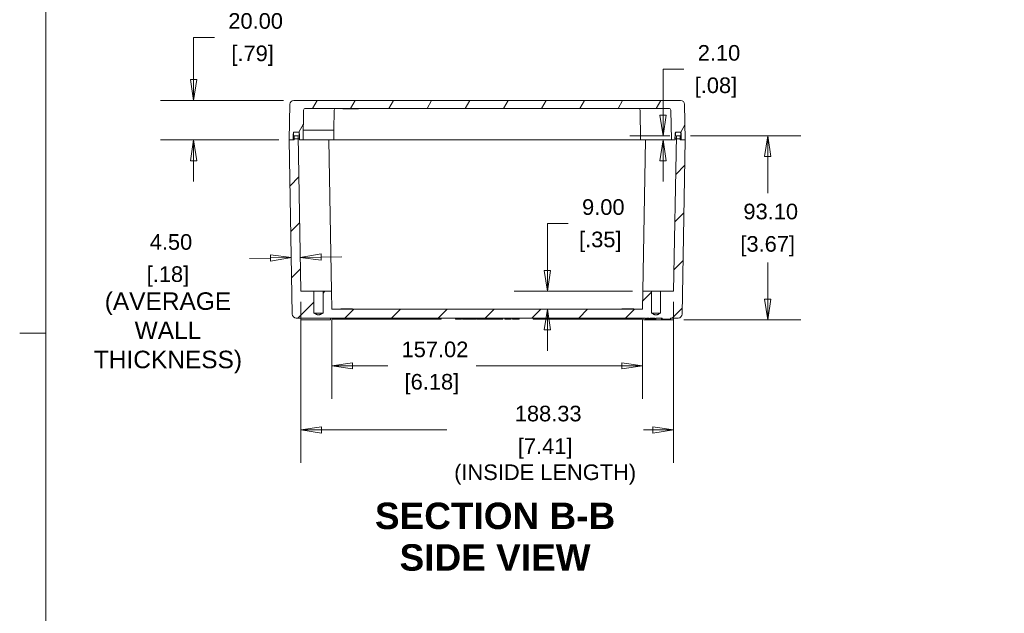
# Model space of a CAD drawing. Header units: millimetres. Extents: x 34 to 1437, y 34 to 1103.
# Tile 2 of 7: x 34 to 531, y 427 to 727. Entities that reach past the tile are written whole.
import ezdxf

# ---------------------------------------------------------------- set-up
doc = ezdxf.new("R2010")
doc.units = ezdxf.units.MM
doc.header["$LTSCALE"] = 5.263158
for name, color, linetype, lineweight in [('Dimension (ANSI)', 7, 'Continuous', 9), ('Hatch (ANSI)', 7, 'Continuous', 9), ('Sketch Geometry (ANSI)', 7, 'Continuous', 9), ('Symbol (ANSI)', 7, 'Continuous', 9), ('Visible (ANSI)', 7, 'Continuous', 9)]:
    doc.layers.add(name, color=color, linetype=linetype, lineweight=lineweight)
doc.styles.add('Label Text (ANSI)', font='arialbd.ttf')
doc.styles.add('Note Text (ANSI)', font='arial.ttf')
doc.dimstyles.new('Default - mm (ANSI)', dxfattribs={"dimscale": 5.263158, "dimtxt": 1.5, "dimasz": 2, "dimexe": 3.175, "dimexo": 1, "dimgap": 0.8, "dimtad": 0, "dimtih": 1, "dimtoh": 1, "dimrnd": 1e-08, "dimzin": 4, "dimdsep": 46, "dimtxsty": 'Note Text (ANSI)', "dimblk": 'Filled-1', "dimcen": 0.09, "dimdle": 10, "dimclrd": 256, "dimclre": 256, "dimclrt": 256, "dimadec": 1, "dimazin": 0, "dimtfac": 1, "dimtofl": 0, "dimtmove": 0, "dimatfit": 3, "dimfxl": 1, "dimtolj": 1, "dimtzin": 0, "dimlwd": -1, "dimlwe": -1, "dimarcsym": 0})

# ---------------------------------------------------------------- blocks, each defined once
blk = doc.blocks.new('Borders Default Border')
at = {"layer": 'Sketch Geometry (ANSI)'}
blk.add_line((8.89, 107.95), (6.374, 107.95), dxfattribs=at)
at = {"layer": 'Sketch Geometry (ANSI)', "flags": 128}
blk.add_lwpolyline([(8.89, 8.89), (8.89, 207.01), (270.51, 207.01), (270.51, 8.89), (8.89, 8.89)], dxfattribs=at)
blk = doc.blocks.new('Filled-1')
at = {"color": 0}
for p, q in [((0, 0), (-1, 0.15)), ((-1, 0.15), (-1, -0.15)), ((-1, 0), (0, 0)), ((-1, -0.15), (0, 0))]:
    blk.add_line(p, q, dxfattribs=at)
at = {"color": 0, "flags": 128}
blk.add_lwpolyline([(-1, -0.15), (0, 0), (-1, 0.15), (-1, -0.15)], dxfattribs=at)
at = {"color": 0}
blk.add_solid([(-1, -0.15), (0, 0), (-1, 0.15), (-1, -0.15)], dxfattribs=at)
blk = doc.blocks.new('*D11')
at = {"layer": 'Defpoints', "color": 0, "transparency": 16777216}
for p in [(367.19, 667.98), (363.83, 574.88), (411.41, 574.88)]:
    blk.add_point(p, dxfattribs=at)
at = {"layer": 'Dimension (ANSI)', "transparency": 16777216}
for p, q in [((372.45, 667.98), (428.12, 667.98)), ((411.41, 657.45), (411.41, 638.94)), ((411.41, 585.4), (411.41, 603.91)), ((369.09, 574.88), (428.12, 574.88))]:
    blk.add_line(p, q, dxfattribs=at)
at = {"layer": 'Dimension (ANSI)', "transparency": 16777216, "xscale": 10.52631578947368, "yscale": 10.52631578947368, "zscale": 10.52631578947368}
for p, rotation in [((411.41, 667.98), 90), ((411.41, 574.88), 270)]:
    blk.add_blockref('Filled-1', p, dxfattribs=dict(at, rotation=rotation))
at = {"layer": 'Dimension (ANSI)', "transparency": 16777216, "char_height": 7.895, "attachment_point": 5, "style": 'Note Text (ANSI)'}
for s, insert in [('\\A1; 93.10', (411.41, 629.67)), ('\\A1;[3.67]', (411.41, 612.16))]:
    blk.add_mtext(s, dxfattribs=dict(at, insert=insert))
blk = doc.blocks.new('*D12')
at = {"layer": 'Defpoints', "color": 0, "transparency": 16777216}
for p in [(367.19, 667.98), (358.54, 665.88), (369.73, 665.88)]:
    blk.add_point(p, dxfattribs=at)
at = {"layer": 'Dimension (ANSI)', "transparency": 16777216}
for p, q in [((358.54, 678.5), (358.54, 701.63)), ((358.54, 701.63), (369.06, 701.63)), ((361.93, 667.98), (341.83, 667.98)), ((364.46, 665.88), (341.83, 665.88)), ((358.54, 655.35), (358.54, 644.82))]:
    blk.add_line(p, q, dxfattribs=at)
at = {"layer": 'Dimension (ANSI)', "transparency": 16777216, "xscale": 10.52631578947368, "yscale": 10.52631578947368, "zscale": 10.52631578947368}
for p, rotation in [((358.54, 667.98), 270), ((358.54, 665.88), 90)]:
    blk.add_blockref('Filled-1', p, dxfattribs=dict(at, rotation=rotation))
at = {"layer": 'Dimension (ANSI)', "transparency": 16777216, "char_height": 7.895, "attachment_point": 5, "style": 'Note Text (ANSI)'}
for s, insert in [('\\A1; 2.10', (385.27, 709.87)), ('\\A1;[.08]', (385.27, 692.36))]:
    blk.add_mtext(s, dxfattribs=dict(at, insert=insert))
blk = doc.blocks.new('*D13')
at = {"layer": 'Defpoints', "color": 0, "transparency": 16777216}
for p in [(172.04, 685.88), (121.41, 665.88), (169.73, 665.88)]:
    blk.add_point(p, dxfattribs=at)
at = {"layer": 'Dimension (ANSI)', "transparency": 16777216}
for p, q in [((121.41, 696.4), (121.41, 717.77)), ((121.41, 717.77), (131.93, 717.77)), ((166.78, 685.88), (104.7, 685.88)), ((164.46, 665.88), (104.7, 665.88)), ((121.41, 655.35), (121.41, 644.82))]:
    blk.add_line(p, q, dxfattribs=at)
at = {"layer": 'Dimension (ANSI)', "transparency": 16777216, "xscale": 10.52631578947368, "yscale": 10.52631578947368, "zscale": 10.52631578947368}
for p, rotation in [((121.41, 685.88), 270), ((121.41, 665.88), 90)]:
    blk.add_blockref('Filled-1', p, dxfattribs=dict(at, rotation=rotation))
at = {"layer": 'Dimension (ANSI)', "transparency": 16777216, "char_height": 7.895, "attachment_point": 5, "style": 'Note Text (ANSI)'}
for s, insert in [('\\A1; 20.00', (151.21, 726.01)), ('\\A1;[.79]', (151.21, 708.5))]:
    blk.add_mtext(s, dxfattribs=dict(at, insert=insert))
blk = doc.blocks.new('*D14')
at = {"layer": 'Defpoints', "color": 0, "transparency": 16777216}
for p in [(175.56, 589.38), (363.89, 589.38), (363.89, 519.29)]:
    blk.add_point(p, dxfattribs=at)
at = {"layer": 'Dimension (ANSI)', "transparency": 16777216}
for p, q in [((175.56, 584.11), (175.56, 502.58)), ((363.89, 584.11), (363.89, 502.58)), ((186.09, 519.29), (249.35, 519.29)), ((353.37, 519.29), (348.62, 519.29))]:
    blk.add_line(p, q, dxfattribs=at)
at = {"layer": 'Dimension (ANSI)', "transparency": 16777216, "xscale": 10.52631578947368, "yscale": 10.52631578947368, "zscale": 10.52631578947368, "rotation": 180}
blk.add_blockref('Filled-1', (175.56, 519.29), dxfattribs=at)
at = {"layer": 'Dimension (ANSI)', "transparency": 16777216, "xscale": 10.52631578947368, "yscale": 10.52631578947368, "zscale": 10.52631578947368}
blk.add_blockref('Filled-1', (363.89, 519.29), dxfattribs=at)
at = {"layer": 'Dimension (ANSI)', "transparency": 16777216, "char_height": 7.8947, "attachment_point": 5, "style": 'Note Text (ANSI)'}
for s, insert in [('\\A1; \\fArial|b0|i0;\\H7.8947;188.33', (298.98, 527.53)), ('\\A1;[7.41]{\\P\\fArial|b0|i0;\\H7.8947;(INSIDE LENGTH)}', (298.98, 503.31))]:
    blk.add_mtext(s, dxfattribs=dict(at, insert=insert))
blk = doc.blocks.new('*D35')
at = {"layer": 'Defpoints', "color": 0, "transparency": 16777216}
for p in [(191.22, 580.38), (348.24, 580.38), (348.24, 551.72)]:
    blk.add_point(p, dxfattribs=at)
at = {"layer": 'Dimension (ANSI)', "transparency": 16777216}
for p, q in [((191.22, 575.11), (191.22, 535.01)), ((348.24, 575.11), (348.24, 535.01)), ((201.75, 551.72), (219.46, 551.72)), ((337.71, 551.72), (264.1, 551.72))]:
    blk.add_line(p, q, dxfattribs=at)
at = {"layer": 'Dimension (ANSI)', "transparency": 16777216, "xscale": 10.52631578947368, "yscale": 10.52631578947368, "zscale": 10.52631578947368, "rotation": 180}
blk.add_blockref('Filled-1', (191.22, 551.72), dxfattribs=at)
at = {"layer": 'Dimension (ANSI)', "transparency": 16777216, "xscale": 10.52631578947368, "yscale": 10.52631578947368, "zscale": 10.52631578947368}
blk.add_blockref('Filled-1', (348.24, 551.72), dxfattribs=at)
at = {"layer": 'Dimension (ANSI)', "transparency": 16777216, "attachment_point": 5, "style": 'Note Text (ANSI)'}
for s, insert, char_height in [('\\A1; 157.02', (241.78, 559.96), 7.8947), ('\\A1;[6.18]', (241.78, 542.45), 7.895)]:
    blk.add_mtext(s, dxfattribs=dict(at, insert=insert, char_height=char_height))
blk = doc.blocks.new('*D42')
at = {"layer": 'Defpoints', "color": 0, "transparency": 16777216}
for p in [(170.73, 608.7), (175.22, 608.78), (175.26, 606.48)]:
    blk.add_point(p, dxfattribs=at)
at = {"layer": 'Dimension (ANSI)', "transparency": 16777216}
for p, q in [((185.79, 606.66), (196.31, 606.84)), ((160.24, 606.21), (149.72, 606.03))]:
    blk.add_line(p, q, dxfattribs=at)
at = {"layer": 'Dimension (ANSI)', "transparency": 16777216, "xscale": 10.52631578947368, "yscale": 10.52631578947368, "zscale": 10.52631578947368}
for p, rotation in [((170.77, 606.4), 0.9999999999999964), ((175.26, 606.48), 181)]:
    blk.add_blockref('Filled-1', p, dxfattribs=dict(at, rotation=rotation))
at = {"layer": 'Dimension (ANSI)', "transparency": 16777216, "attachment_point": 5, "style": 'Note Text (ANSI)'}
for s, insert, char_height in [('\\A1; 4.50', (108.44, 614.27), 7.895), ('\\A1;[.18]{\\P\\fArial|b0|i0;\\H8.8502;(AVERAGE\\PWALL\\PTHICKNESS)}', (108.44, 574.92), 7.8947)]:
    blk.add_mtext(s, dxfattribs=dict(at, insert=insert, char_height=char_height))
blk = doc.blocks.new('*D43')
at = {"layer": 'Defpoints', "color": 0, "transparency": 16777216}
for p in [(300.11, 589.38), (348.39, 589.38), (326.84, 580.38)]:
    blk.add_point(p, dxfattribs=at)
at = {"layer": 'Dimension (ANSI)', "transparency": 16777216}
for p, q in [((300.11, 599.9), (300.11, 623.68)), ((300.11, 623.68), (310.63, 623.68)), ((343.13, 589.38), (283.4, 589.38)), ((300.11, 569.85), (300.11, 559.32))]:
    blk.add_line(p, q, dxfattribs=at)
at = {"layer": 'Dimension (ANSI)', "transparency": 16777216, "xscale": 10.52631578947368, "yscale": 10.52631578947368, "zscale": 10.52631578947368}
for p, rotation in [((300.11, 589.38), 270), ((300.11, 580.38), 90)]:
    blk.add_blockref('Filled-1', p, dxfattribs=dict(at, rotation=rotation))
at = {"layer": 'Dimension (ANSI)', "transparency": 16777216, "char_height": 7.895, "attachment_point": 5, "style": 'Note Text (ANSI)'}
for s, insert in [('\\A1; 9.00', (326.84, 631.92)), ('\\A1;[.35]', (326.84, 614.41))]:
    blk.add_mtext(s, dxfattribs=dict(at, insert=insert))

msp = doc.modelspace()

# ---------------------------------------------------------------- hatches: boundary and pattern name
at = {"layer": 'Hatch (ANSI)'}
h = msp.add_hatch(dxfattribs=at)
h.set_pattern_fill('ANSI31', color=256, scale=133.684211, angle=14.99998, style=0)
h.set_pattern_definition([(60, (0, 0), (-14.47174, 8.35527), [])])
edge = h.paths.add_edge_path()
edge.add_ellipse((367.413, 683.877), major_axis=(2, 0.035), ratio=1, start_angle=0, end_angle=89)
edge.add_line((367.413, 685.877), (172.042, 685.877))
edge.add_ellipse((172.042, 683.877), major_axis=(0, 2), ratio=1, start_angle=0, end_angle=89)
edge.add_line((170.042, 683.912), (169.728, 665.877))
edge.add_line((169.728, 665.877), (171.728, 665.877))
edge.add_line((171.728, 665.877), (171.745, 666.377))
edge.add_line((171.745, 666.377), (171.849, 669.367))
edge.add_line((171.849, 669.367), (171.867, 669.877))
edge.add_line((171.867, 669.877), (172.721, 669.877))
edge.add_line((172.721, 669.877), (173.834, 669.877))
edge.add_line((173.834, 669.877), (174.688, 669.877))
edge.add_line((174.688, 669.877), (174.706, 669.367))
edge.add_line((174.706, 669.367), (174.81, 666.377))
edge.add_line((174.81, 666.377), (174.828, 665.877))
edge.add_line((174.828, 665.877), (176.728, 665.877))
edge.add_line((176.728, 665.877), (176.99, 680.895))
edge.add_ellipse((177.99, 680.877), major_axis=(-1, 0.017), ratio=1, start_angle=271, end_angle=360, ccw=False)
edge.add_line((177.99, 681.877), (361.466, 681.877))
edge.add_ellipse((361.466, 680.877), major_axis=(0, 1), ratio=1, start_angle=271, end_angle=360, ccw=False)
edge.add_line((362.465, 680.895), (362.728, 665.877))
edge.add_line((362.728, 665.877), (364.628, 665.877))
edge.add_line((364.628, 665.877), (364.645, 666.377))
edge.add_line((364.645, 666.377), (364.749, 669.367))
edge.add_line((364.749, 669.367), (364.767, 669.877))
edge.add_line((364.767, 669.877), (365.621, 669.877))
edge.add_line((365.621, 669.877), (366.734, 669.877))
edge.add_line((366.734, 669.877), (367.588, 669.877))
edge.add_line((367.588, 669.877), (367.606, 669.367))
edge.add_line((367.606, 669.367), (367.71, 666.377))
edge.add_line((367.71, 666.377), (367.728, 665.877))
edge.add_line((367.728, 665.877), (369.728, 665.877))
edge.add_line((369.728, 665.877), (369.413, 683.912))
h = msp.add_hatch(dxfattribs=at)
h.set_pattern_fill('ANSI31', color=256, scale=133.684211, style=0)
h.set_pattern_definition([(45, (0, 0), (-11.81613, 11.81613), [])])
edge = h.paths.add_edge_path()
edge.add_spline(control_points=[(186.771, 578.377), (184.478, 577.091), (182.184, 578.377)], knot_values=[0, 0, 0, 0.4962246, 0.4962246, 0.4962246], weights=[1, 2.779144, 1], degree=2, periodic=0)
edge.add_line((182.184, 578.377), (182.184, 589.377))
edge.add_line((182.184, 589.377), (175.563, 589.377))
edge.add_line((175.563, 589.377), (174.219, 666.377))
edge.add_line((174.219, 666.377), (174.191, 667.977))
edge.add_line((174.191, 667.977), (172.264, 667.977))
edge.add_line((172.264, 667.977), (172.236, 666.377))
edge.add_line((172.236, 666.377), (172.228, 665.877))
edge.add_line((172.228, 665.877), (171.728, 665.877))
edge.add_line((171.728, 665.877), (169.728, 665.877))
edge.add_line((169.728, 665.877), (171.264, 577.842))
edge.add_ellipse((173.264, 577.877), major_axis=(-2, -0.035), ratio=1, start_angle=0, end_angle=89)
edge.add_line((173.264, 575.877), (349.742, 575.877))
edge.add_line((349.742, 575.877), (349.742, 575.377))
edge.add_line((349.742, 575.377), (350.245, 575.377))
edge.add_line((350.245, 575.377), (350.245, 575.877))
edge.add_line((350.245, 575.877), (351.522, 575.877))
edge.add_line((351.522, 575.877), (351.522, 575.377))
edge.add_line((351.522, 575.377), (352.068, 575.377))
edge.add_line((352.068, 575.377), (352.068, 575.877))
edge.add_line((352.068, 575.877), (354.33, 575.877))
edge.add_line((354.33, 575.877), (354.33, 575.377))
edge.add_line((354.33, 575.377), (354.844, 575.377))
edge.add_line((354.844, 575.377), (354.844, 575.877))
edge.add_line((354.844, 575.877), (358.064, 575.877))
edge.add_line((358.064, 575.877), (358.064, 575.377))
edge.add_line((358.064, 575.377), (362.262, 575.377))
edge.add_line((362.262, 575.377), (362.262, 575.877))
edge.add_line((362.262, 575.877), (366.191, 575.877))
edge.add_ellipse((366.191, 577.877), major_axis=(0, -2), ratio=1, start_angle=0, end_angle=89)
edge.add_line((368.191, 577.842), (369.728, 665.877))
edge.add_line((369.728, 665.877), (367.728, 665.877))
edge.add_line((367.728, 665.877), (367.228, 665.877))
edge.add_line((367.228, 665.877), (367.219, 666.377))
edge.add_line((367.219, 666.377), (367.191, 667.977))
edge.add_line((367.191, 667.977), (365.264, 667.977))
edge.add_line((365.264, 667.977), (365.236, 666.377))
edge.add_line((365.236, 666.377), (363.892, 589.377))
edge.add_line((363.892, 589.377), (357.271, 589.377))
edge.add_line((357.271, 589.377), (357.271, 578.377))
edge.add_spline(control_points=[(357.271, 578.377), (354.978, 577.091), (352.684, 578.377)], knot_values=[0, 0, 0, 0.4962246, 0.4962246, 0.4962246], weights=[1, 2.779144, 1], degree=2, periodic=0)
edge.add_line((352.684, 578.377), (352.684, 589.377))
edge.add_line((352.684, 589.377), (348.392, 589.377))
edge.add_line((348.392, 589.377), (348.235, 580.377))
edge.add_line((348.235, 580.377), (191.22, 580.377))
edge.add_line((191.22, 580.377), (191.063, 589.377))
edge.add_line((191.063, 589.377), (186.771, 589.377))
edge.add_line((186.771, 589.377), (186.771, 578.377))
h = msp.add_hatch(dxfattribs=at)
h.set_pattern_fill('ANSI31', color=256, scale=133.684211, angle=-14.99998, style=0)
h.set_pattern_definition([(30, (0, 0), (-8.35527, 14.47174), [])])
edge = h.paths.add_edge_path()
edge.add_ellipse((366.734, 668.877), major_axis=(1, 0.017), ratio=1, start_angle=0, end_angle=28.31638)
edge.add_ellipse((366.734, 668.877), major_axis=(0.872, 0.49), ratio=1, start_angle=0, end_angle=60.68362)
edge.add_line((366.734, 669.877), (365.621, 669.877))
edge.add_ellipse((365.621, 668.877), major_axis=(0, 1), ratio=1, start_angle=0, end_angle=60.68362)
edge.add_ellipse((365.621, 668.877), major_axis=(-0.872, 0.49), ratio=1, start_angle=0, end_angle=28.31638)
edge.add_line((364.621, 668.895), (364.578, 666.377))
edge.add_line((364.578, 666.377), (364.645, 666.377))
edge.add_line((364.645, 666.377), (365.236, 666.377))
edge.add_line((365.236, 666.377), (367.219, 666.377))
edge.add_line((367.219, 666.377), (367.71, 666.377))
edge.add_line((367.71, 666.377), (367.778, 666.377))
edge.add_line((367.778, 666.377), (367.734, 668.895))
edge = h.paths.add_edge_path()
edge.add_line((171.678, 666.377), (171.745, 666.377))
edge.add_line((171.745, 666.377), (172.236, 666.377))
edge.add_line((172.236, 666.377), (174.219, 666.377))
edge.add_line((174.219, 666.377), (174.81, 666.377))
edge.add_line((174.81, 666.377), (174.878, 666.377))
edge.add_line((174.878, 666.377), (174.834, 668.895))
edge.add_ellipse((173.834, 668.877), major_axis=(1, 0.017), ratio=1, start_angle=0, end_angle=28.31638)
edge.add_ellipse((173.834, 668.877), major_axis=(0.872, 0.49), ratio=1, start_angle=0, end_angle=60.68362)
edge.add_line((173.834, 669.877), (172.721, 669.877))
edge.add_ellipse((172.721, 668.877), major_axis=(0, 1), ratio=1, start_angle=0, end_angle=60.68362)
edge.add_ellipse((172.721, 668.877), major_axis=(-0.872, 0.49), ratio=1, start_angle=0, end_angle=28.31638)
edge.add_line((171.721, 668.895), (171.678, 666.377))

# ---------------------------------------------------------------- linework, layer by layer
at = {"layer": 'Visible (ANSI)'}
for p, q in [((170.042, 683.912), (169.728, 665.877)), ((367.413, 685.877), (172.042, 685.877)), ((177.99, 681.877), (361.466, 681.877)), ((196.724, 681.627), (196.715, 681.877)), ((204.706, 681.627), (196.724, 681.627)), ((204.706, 681.627), (204.715, 681.877)), ((369.728, 665.877), (369.413, 683.912)), ((176.728, 665.877), (176.99, 680.895)), ((192.315, 670.877), (192.49, 680.895)), ((347.228, 665.877), (346.965, 680.895)), ((362.465, 680.895), (362.728, 665.877)), ((171.721, 668.895), (171.678, 666.377)), ((171.728, 665.877), (171.867, 669.877)), ((171.867, 669.877), (174.688, 669.877)), ((172.264, 667.977), (172.228, 665.877)), ((174.191, 667.977), (172.264, 667.977)), ((173.834, 669.877), (172.721, 669.877)), ((175.563, 589.377), (174.191, 667.977)), ((174.688, 669.877), (174.828, 665.877)), ((174.878, 666.377), (174.834, 668.895)), ((176.815, 670.877), (177.815, 670.877)), ((187.315, 670.877), (177.815, 670.877)), ((187.315, 670.877), (192.315, 670.877)), ((192.228, 665.877), (192.315, 670.877)), ((365.264, 667.977), (363.892, 589.377)), ((364.621, 668.895), (364.578, 666.377)), ((364.628, 665.877), (364.767, 669.877)), ((364.767, 669.877), (367.588, 669.877)), ((367.191, 667.977), (365.264, 667.977)), ((366.734, 669.877), (365.621, 669.877)), ((367.228, 665.877), (367.191, 667.977)), ((367.588, 669.877), (367.728, 665.877)), ((367.778, 666.377), (367.734, 668.895)), ((172.228, 665.877), (169.728, 665.877)), ((169.728, 665.877), (171.264, 577.842)), ((169.728, 665.877), (171.728, 665.877)), ((171.678, 666.377), (174.878, 666.377)), ((174.828, 665.877), (176.728, 665.877)), ((178.728, 665.877), (176.728, 665.877)), ((180.228, 665.877), (178.728, 665.877)), ((180.228, 665.877), (192.228, 665.877)), ((189.728, 665.877), (191.063, 589.377)), ((194.228, 665.877), (192.228, 665.877)), ((345.228, 665.877), (194.228, 665.877)), ((347.228, 665.877), (345.228, 665.877)), ((347.228, 665.877), (359.228, 665.877)), ((349.728, 665.877), (348.392, 589.377)), ((360.728, 665.877), (359.228, 665.877)), ((362.728, 665.877), (360.728, 665.877)), ((362.728, 665.877), (364.628, 665.877)), ((364.578, 666.377), (367.778, 666.377)), ((369.728, 665.877), (367.228, 665.877)), ((367.728, 665.877), (369.728, 665.877)), ((368.191, 577.842), (369.728, 665.877)), ((182.184, 589.377), (175.563, 589.377)), ((182.184, 578.377), (182.184, 589.377)), ((182.184, 589.377), (186.771, 589.377)), ((191.063, 589.377), (186.771, 589.377)), ((186.771, 589.377), (186.771, 578.377)), ((191.22, 580.377), (191.063, 589.377)), ((348.392, 589.377), (348.235, 580.377)), ((352.684, 589.377), (348.392, 589.377)), ((352.684, 578.377), (352.684, 589.377)), ((352.684, 589.377), (357.271, 589.377)), ((363.892, 589.377), (357.271, 589.377)), ((357.271, 589.377), (357.271, 578.377)), ((186.771, 578.377), (182.184, 578.377)), ((348.235, 580.377), (191.22, 580.377)), ((201.713, 580.577), (195.742, 580.577)), ((195.742, 580.577), (195.742, 580.377)), ((201.713, 580.577), (201.713, 580.377)), ((337.742, 580.577), (343.713, 580.577)), ((337.742, 580.377), (337.742, 580.577)), ((343.713, 580.377), (343.713, 580.577)), ((357.271, 578.377), (352.684, 578.377)), ((173.264, 575.877), (349.742, 575.877)), ((175.628, 575.877), (175.628, 574.877)), ((177.078, 574.877), (175.628, 574.877)), ((190.628, 574.877), (177.078, 574.877)), ((190.628, 575.877), (190.628, 574.877)), ((191.46, 575.877), (191.461, 575.868)), ((191.977, 575.377), (191.478, 575.377)), ((191.977, 575.377), (245.943, 575.377)), ((246.442, 575.377), (245.943, 575.377)), ((246.46, 575.868), (246.46, 575.877)), ((253.72, 575.377), (253.72, 575.877)), ((254.333, 575.377), (253.72, 575.377)), ((254.333, 575.377), (254.333, 575.877)), ((255.095, 575.377), (254.333, 575.377)), ((256.056, 575.377), (255.095, 575.377)), ((256.056, 575.377), (256.056, 575.877)), ((256.669, 575.377), (256.056, 575.377)), ((256.669, 575.377), (256.669, 575.877)), ((257.195, 575.377), (257.195, 575.877)), ((258.704, 575.377), (257.195, 575.377)), ((260.351, 575.377), (258.704, 575.377)), ((260.351, 575.377), (260.351, 575.877)), ((260.675, 575.377), (260.351, 575.377)), ((260.675, 575.377), (260.675, 575.877)), ((261.105, 575.377), (260.675, 575.377)), ((261.105, 575.377), (261.105, 575.877)), ((261.719, 575.377), (261.105, 575.377)), ((261.719, 575.377), (261.719, 575.877)), ((262.473, 575.377), (261.719, 575.377)), ((263.434, 575.377), (262.473, 575.377)), ((263.434, 575.377), (263.434, 575.877)), ((264.047, 575.377), (263.434, 575.377)), ((264.047, 575.377), (264.047, 575.877)), ((264.348, 575.377), (264.348, 575.877)), ((264.962, 575.377), (264.348, 575.377)), ((264.962, 575.377), (264.962, 575.877)), ((264.981, 575.377), (264.962, 575.377)), ((264.981, 575.377), (264.981, 575.877)), ((265.595, 575.377), (264.981, 575.377)), ((265.595, 575.377), (265.595, 575.877)), ((265.606, 575.377), (265.595, 575.377)), ((266.387, 575.377), (265.606, 575.377)), ((266.387, 575.377), (266.387, 575.877)), ((266.551, 575.377), (266.387, 575.377)), ((266.551, 575.377), (266.551, 575.877)), ((266.917, 575.377), (266.551, 575.377)), ((266.917, 575.377), (266.917, 575.877)), ((267.085, 575.377), (266.917, 575.377)), ((267.085, 575.377), (267.085, 575.877)), ((267.108, 575.377), (267.085, 575.377)), ((267.108, 575.377), (267.108, 575.877)), ((267.523, 575.377), (267.108, 575.377)), ((267.523, 575.377), (267.523, 575.877)), ((267.675, 575.377), (267.523, 575.377)), ((267.675, 575.377), (267.675, 575.877)), ((268.049, 575.377), (267.675, 575.377)), ((268.049, 575.377), (268.049, 575.877)), ((268.22, 575.377), (268.049, 575.377)), ((268.22, 575.377), (268.22, 575.877)), ((268.647, 575.377), (268.22, 575.377)), ((268.647, 575.377), (268.647, 575.877)), ((268.849, 575.377), (268.647, 575.377)), ((268.849, 575.377), (268.849, 575.877)), ((270.64, 575.377), (268.849, 575.377)), ((272.043, 575.377), (270.64, 575.377)), ((272.043, 575.377), (272.043, 575.877)), ((272.134, 575.377), (272.043, 575.377)), ((272.134, 575.377), (272.134, 575.877)), ((272.759, 575.377), (272.134, 575.377)), ((272.759, 575.377), (272.759, 575.877)), ((274.386, 575.377), (272.759, 575.377)), ((275.522, 575.377), (274.386, 575.377)), ((276.018, 575.377), (275.522, 575.377)), ((276.018, 575.377), (276.018, 575.877)), ((276.917, 575.377), (276.018, 575.377)), ((276.917, 575.377), (276.917, 575.877)), ((277.614, 575.377), (276.917, 575.377)), ((277.614, 575.377), (277.614, 575.877)), ((278.563, 575.377), (278.563, 575.877)), ((280.233, 575.377), (278.563, 575.377)), ((280.469, 575.377), (280.233, 575.377)), ((280.469, 575.377), (280.469, 575.877)), ((281.101, 575.377), (280.469, 575.377)), ((281.101, 575.377), (281.101, 575.877)), ((281.799, 575.377), (281.101, 575.377)), ((281.799, 575.377), (281.799, 575.877)), ((282.519, 575.377), (282.519, 575.877)), ((285.819, 575.377), (282.519, 575.377)), ((285.819, 575.377), (285.819, 575.877)), ((292.995, 575.877), (292.995, 575.868)), ((293.512, 575.377), (293.013, 575.377)), ((293.512, 575.377), (347.478, 575.377)), ((347.977, 575.377), (347.478, 575.377)), ((347.995, 575.868), (347.995, 575.877)), ((348.828, 575.877), (348.828, 574.877)), ((348.828, 574.877), (362.378, 574.877)), ((349.742, 575.877), (349.742, 575.377)), ((349.742, 575.377), (350.245, 575.377)), ((350.245, 575.377), (350.245, 575.877)), ((350.245, 575.877), (351.522, 575.877)), ((351.522, 575.377), (350.245, 575.377)), ((351.522, 575.877), (351.522, 575.377)), ((351.522, 575.377), (352.068, 575.377)), ((352.068, 575.377), (352.068, 575.877)), ((352.068, 575.877), (354.33, 575.877)), ((353.187, 575.377), (352.068, 575.377)), ((354.33, 575.377), (353.187, 575.377)), ((354.33, 575.877), (354.33, 575.377)), ((354.33, 575.377), (354.844, 575.377)), ((354.844, 575.377), (354.844, 575.877)), ((354.844, 575.877), (358.064, 575.877)), ((354.845, 575.377), (354.844, 575.377)), ((354.845, 575.377), (354.845, 575.877)), ((357.694, 575.377), (357.694, 575.877)), ((358.064, 575.377), (357.694, 575.377)), ((358.064, 575.877), (358.064, 575.377)), ((358.064, 575.377), (362.262, 575.377)), ((362.262, 575.377), (362.262, 575.877)), ((362.262, 575.877), (366.191, 575.877)), ((363.828, 574.877), (362.378, 574.877)), ((363.828, 575.877), (363.828, 574.877))]:
    msp.add_line(p, q, dxfattribs=at)
for centre, radius, start, end in [((172.042, 683.877), 2, 90, 179), ((177.99, 680.877), 1, 90, 179), ((193.49, 680.877), 1, 90, 179), ((345.966, 680.877), 1, 1, 90), ((361.466, 680.877), 1, 1, 90), ((367.413, 683.877), 2, 1, 90), ((172.721, 668.877), 1, 90, 179), ((173.834, 668.877), 1, 1, 90), ((365.621, 668.877), 1, 90, 179), ((366.734, 668.877), 1, 1, 90), ((173.264, 577.877), 2, 181, 270), ((366.191, 577.877), 2, 270, 359)]:
    msp.add_arc(centre, radius, start, end, dxfattribs=at)
for centre, major_axis, start_param, end_param in [((191.96, 575.886), (0.5, -14.327), 4.712389, 4.7466871), ((245.96, 575.886), (-0.5, -14.327), 1.5364982, 1.5707963), ((293.495, 575.886), (0.5, -14.327), 4.712389, 4.7466871), ((347.495, 575.886), (-0.5, -14.327), 1.5364982, 1.5707963)]:
    msp.add_ellipse(centre, major_axis=major_axis, ratio=0.0348783, start_param=start_param, end_param=end_param, dxfattribs=at)
for points in [[(186.771, 578.377), (184.478, 577.091), (182.184, 578.377)], [(357.271, 578.377), (354.978, 577.091), (352.684, 578.377)]]:
    msp.add_rational_spline(points, [1, 2.77914403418, 1], degree=2, dxfattribs=at)

# ---------------------------------------------------------------- block references
at = {"xscale": 5.263157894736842, "yscale": 5.263157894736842, "zscale": 5.263157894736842}
msp.add_blockref('Borders Default Border', (0, 0), dxfattribs=at)

# ---------------------------------------------------------------- texts
at = {"layer": 'Symbol (ANSI)', "attachment_point": 7, "style": 'Label Text (ANSI)'}
for s, insert, char_height in [('SECTION B-B', (212.999, 468.99), 13.36842), ('SIDE VIEW', (225.445, 447.952), 13.3684)]:
    msp.add_mtext(s, dxfattribs=dict(at, insert=insert, char_height=char_height))

# ---------------------------------------------------------------- dimensions: what is measured, and where the dimension line sits
at = {"layer": 'Dimension (ANSI)'}
for base, p1, p2, angle, text, override, picture, middle in [((121.406, 665.877), (172.042, 685.877), (169.728, 665.877), 90, ' <>\\X[.79]', {"dimgap": 0.8, "dimdec": 2, "dimpost": '\\X', "dimtol": 0, "dimlim": 0, "dimtp": 0, "dimtm": 0, "dimtdec": 2, "dimatfit": 1}, '*D13', (151.211, 717.77)), ((358.536, 665.877), (367.191, 667.977), (369.728, 665.877), 90, ' <>\\X[.08]', {"dimgap": 0.8, "dimdec": 2, "dimpost": '\\X', "dimtol": 0, "dimlim": 0, "dimtp": 0, "dimtm": 0, "dimtdec": 2, "dimatfit": 1}, '*D12', (385.274, 701.628)), ((411.405, 574.877), (367.191, 667.977), (363.828, 574.877), 90, ' <>\\X[3.67]', {"dimgap": 0.8, "dimdec": 2, "dimpost": '\\X', "dimtol": 0, "dimlim": 0, "dimtp": 0, "dimtm": 0, "dimtdec": 2, "dimatfit": 1}, '*D11', (411.405, 621.427)), ((300.106, 589.377), (326.844, 580.377), (348.392, 589.377), 90, ' <>\\X[.35]', {"dimgap": 0.8, "dimdec": 2, "dimpost": '\\X', "dimse1": 1, "dimtol": 0, "dimlim": 0, "dimtp": 0, "dimtm": 0, "dimtdec": 2, "dimatfit": 1}, '*D43', (326.844, 623.676)), ((175.264, 606.476), (170.726, 608.7), (175.224, 608.779), 181, ' <>\\X[.18]{\\P\\fArial|b0|i0;\\H8.8502;(AVERAGE\\PWALL\\PTHICKNESS)}', {"dimgap": 0.8, "dimdec": 2, "dimpost": '\\X', "dimse1": 1, "dimse2": 1, "dimtol": 0, "dimlim": 0, "dimtp": 0, "dimtm": 0, "dimtdec": 2, "dimatfit": 1}, '*D42', (108.436, 606.03)), ((363.892, 519.29), (175.563, 589.377), (363.892, 589.377), 180, ' \\fArial|b0|i0;\\H7.8947;<>\\X[7.41]{\\P\\fArial|b0|i0;\\H7.8947;(INSIDE LENGTH)}', {"dimgap": 0.8, "dimtih": 0, "dimtoh": 0, "dimdec": 2, "dimpost": '\\X', "dimtol": 0, "dimlim": 0, "dimtp": 0, "dimtm": 0, "dimtdec": 2, "dimatfit": 1}, '*D14', (298.981, 519.29)), ((348.2351, 551.7169), (191.22, 580.3771), (348.2351, 580.3771), 180, ' <>\\X[6.18]', {"dimgap": 0.8, "dimtih": 0, "dimtoh": 0, "dimdec": 2, "dimpost": '\\X', "dimtol": 0, "dimlim": 0, "dimtp": 0, "dimtm": 0, "dimtdec": 2, "dimatfit": 1}, '*D35', (241.7773, 551.7169))]:
    dim = msp.add_linear_dim(base=base, p1=p1, p2=p2, angle=angle, text=text, dimstyle='Default - mm (ANSI)', override=override, dxfattribs=at)
    dim.commit()
    dim.dimension.update_dxf_attribs({"geometry": picture, "text_midpoint": middle, "dimtype": 160})

doc.saveas('drawing.dxf')
